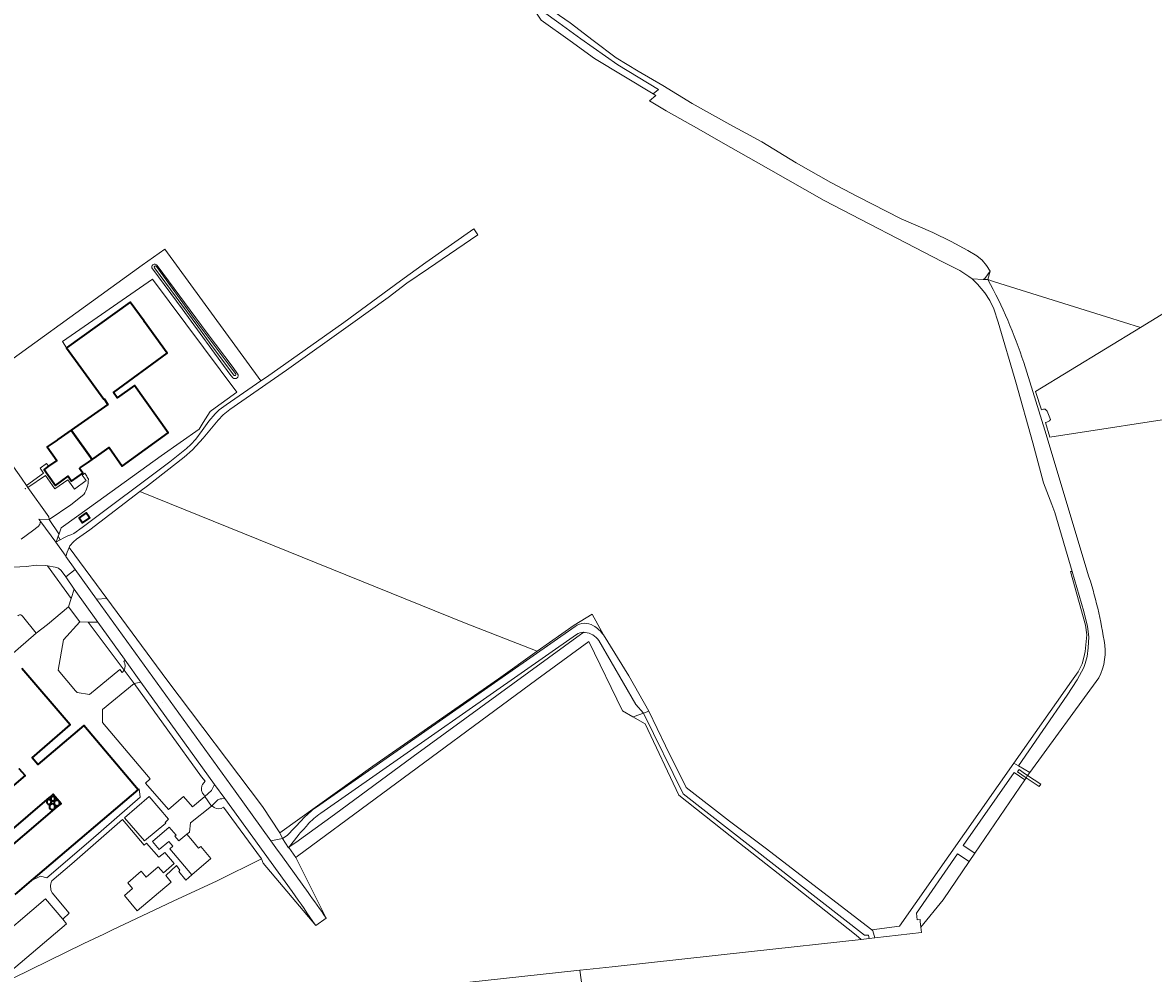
# Model space of a CAD drawing. Header units: metres. Extents: x 200176 to 205485, y 394066 to 399855.
# Tile 45 of 230: x 202520 to 202984, y 395248 to 395638. Entities that reach past the tile are written whole.
import ezdxf
from ezdxf.enums import TextEntityAlignment as Align

# ---------------------------------------------------------------- set-up
doc = ezdxf.new("R2010")
doc.units = ezdxf.units.M
doc.layers.get('0').update_dxf_attribs({"lineweight": 25})
for name, color, linetype, lineweight in [('B-WE-GR-BOUWLAND-GV', 80, 'Continuous', 13), ('B-WE-GR-GRAS-GV', 60, 'Continuous', 13), ('B-WE-GR-HAAG-G', 90, 'GR-HAAG1', 13), ('B-WE-GW-TALUD_KRUIN-G', 90, 'Continuous', 18), ('B-WE-IE-TERREINAFSCHEIDING_KUNSTMATIG_HEKWERK-G', 20, 'IE-TERREINAFSCHEIDING-KUNSTMATIG', 18), ('B-WE-IE-TERREINAFSCHEIDING_KUNSTMATIG_MUUR-G', 90, 'IE-TERREINAFSCHEIDING-KUNSTMATIG-DICHT', 18), ('B-WE-KW-KUNSTWERK_STEIGER-GV', 170, 'Continuous', 18), ('B-WE-OG-BEBOUWING-GV', 7, 'Continuous', 35), ('B-WE-OG-BEBOUWING-T18', 10, 'Continuous', 18), ('B-WE-OG-BEBOUWING_SILO-GV', 7, 'Continuous', 35), ('B-WE-OG-TERREIN_CULTUURSCHEIDING-GV', 7, 'Continuous', 18), ('B-WE-OG-TERREIN_ERF-GV', 7, 'Continuous', 18), ('B-WE-OG-TERREIN_ONBEGROEID-GV', 7, 'Continuous', 18), ('B-WE-OG-TOPOGRAFIE-T18', 10, 'Continuous', 18), ('B-WE-OG-WATER-GV', 130, 'Continuous', 18), ('B-WE-OG-WATER_SLOOT-GV', 120, 'Continuous', 18), ('B-WE-OG-WEG-GV', 7, 'Continuous', 18), ('B-WE-RI-GWA_RIOOLPUT-S', 30, 'Continuous', 25), ('B-WE-VH-ONVERHARD-GV', 252, 'Continuous', 18), ('B-WE-VH-VERHARDING_ASFALT-GV', 252, 'Continuous', 18), ('B-WE-VH-VERHARDING_OPEN-GV', 252, 'Continuous', 18)]:
    doc.layers.add(name, color=color, linetype=linetype, lineweight=lineweight)
doc.styles.add('NLCS-ISO', font='NLCS-ISO.ttf')
doc.styles.add('NLCS-ISO-M20-T18', font='NLCS-ISO.ttf', dxfattribs={"height": 0.036})
doc.linetypes.add('GR-HAAG1', pattern='A,6,[176,NLCS.shx,S=0.125,R=0,X=0,Y=0],-2', length=8)
doc.linetypes.add('IE-TERREINAFSCHEIDING-KUNSTMATIG', pattern='A,4,[82,NLCS.shx,S=0.75,R=90,X=0,Y=0],4,-2', length=10)
doc.linetypes.add('IE-TERREINAFSCHEIDING-KUNSTMATIG-DICHT', pattern='A,8,-1,[82,NLCS.shx,S=0.75,R=90,X=0,Y=0],-1', length=10)

# ---------------------------------------------------------------- blocks, each defined once
blk = doc.blocks.new('SRI-PUT_INSPECTIEPUT_RIOOLPUT-SO')
at = {"color": 0, "linetype": 'ByBlock', "lineweight": 18}
blk.add_lwpolyline([(-1, -1), (1, -1), (1, 1), (-1, 1)], close=True, dxfattribs=at)
at = {"color": 0, "linetype": 'ByBlock', "lineweight": 18, "style": 'NLCS-ISO'}
blk.add_text('r', height=1.5, dxfattribs=at).set_placement((0, 0), align=Align.MIDDLE_CENTER)

msp = doc.modelspace()

# ---------------------------------------------------------------- linework, layer by layer
at = {"layer": 'B-WE-GR-BOUWLAND-GV', "flags": 128}
msp.add_lwpolyline([(202495.094, 395485.156), (202568.842, 395538.493), (202578.202, 395545.076), (202617.582, 395491.031), (202619.828, 395492.57), (202651.599, 395514.982), (202674.762, 395532.094), (202685.25, 395539.569), (202704.952, 395553.314), (202706.589, 395550.931), (202686.318, 395537.167), (202677.421, 395531.164), (202669.752, 395525.285), (202654.312, 395514.17), (202628.001, 395495.508), (202604.81, 395479.352), (202602.043, 395477.098), (202600.056, 395474.995), (202593.86, 395467.525), (202589.473, 395462.787), (202586.092, 395459.79), (202571.048, 395448.044), (202567.953, 395445.691), (202701.081, 395391.822), (202730.922, 395380.184), (202746.049, 395390.939), (202753.418, 395395.47), (202758.026, 395387.006), (202768.519, 395370.19), (202776.733, 395355.6), (202783.569, 395341.49), (202791.988, 395324.299), (202809.728, 395310.565), (202824.383, 395299.641), (202868.079, 395265.982), (202879.452, 395267.476), (202926.425, 395334.359), (202950.016, 395367.949), (202952.735, 395371.779), (202954.44, 395375.094), (202955.084, 395377.69), (202955.677, 395380.134), (202956.344, 395386.949), (202955.811, 395390.911), (202949.653, 395412.855), (202950.322, 395412.846), (202943.156, 395437.138), (202941.998, 395440.403), (202938.557, 395449.309), (202934.14, 395465.698), (202927.204, 395490.469), (202919.943, 395515.066), (202918.179, 395520.558), (202916.482, 395523.979), (202914.542, 395527.195), (202911.466, 395530.68), (202909.353, 395532.858), (202907.861, 395533.784), (202907.079, 395534.452), (202904.265, 395536.234), (202900.69, 395538.103), (202897.338, 395539.722), (202897.158, 395539.82), (202848.526, 395564.962), (202825.712, 395577.973), (202806.264, 395589.101), (202797.213, 395594.218), (202783.731, 395601.693), (202776.962, 395605.845), (202779.538, 395608.015), (202778.452, 395608.67), (202754.337, 395623.215), (202744.376, 395630.406), (202732.536, 395638.954)], dxfattribs=at)
at = {"layer": 'B-WE-GR-GRAS-GV', "flags": 128}
msp.add_lwpolyline([(202778.452, 395608.67), (202780.6, 395610.555), (202763.979, 395620.654), (202748.786, 395631.26), (202739.715, 395637.853), (202727.146, 395646.886), (202729.132, 395643.963), (202732.536, 395638.954), (202744.376, 395630.406), (202754.337, 395623.215)], close=True, dxfattribs=at)
at = {"layer": 'B-WE-GR-HAAG-G', "flags": 128}
msp.add_lwpolyline([(202594.246, 395321.169), (202593.646, 395322), (202593.261, 395323.124), (202593.187, 395323.959), (202593.358, 395325.033), (202593.677, 395325.616), (202594.736, 395326.961), (202593.235, 395328.71)], dxfattribs=at)
at = {"layer": 'B-WE-GW-TALUD_KRUIN-G', "flags": 128}
for points in [[(202732.536, 395638.954), (202744.376, 395630.406), (202754.337, 395623.215), (202778.452, 395608.67)], [(202778.452, 395608.67), (202779.538, 395608.015), (202776.962, 395605.845), (202783.731, 395601.693), (202797.213, 395594.218), (202806.264, 395589.101), (202825.712, 395577.973), (202848.526, 395564.962), (202897.158, 395539.82), (202897.338, 395539.722), (202900.69, 395538.103), (202904.265, 395536.234), (202907.079, 395534.452), (202907.861, 395533.784), (202909.353, 395532.858)]]:
    msp.add_lwpolyline(points, dxfattribs=at)
at = {"layer": 'B-WE-IE-TERREINAFSCHEIDING_KUNSTMATIG_HEKWERK-G', "flags": 128}
for points in [[(202495.094, 395485.156), (202568.842, 395538.493)], [(202573.104, 395532.774), (202607.676, 395486.382), (202597.304, 395478.97)], [(202909.353, 395532.858), (202911.466, 395530.68), (202914.542, 395527.195), (202916.482, 395523.979), (202918.179, 395520.558), (202919.943, 395515.066), (202927.204, 395490.469), (202934.14, 395465.698), (202938.557, 395449.309), (202941.998, 395440.403), (202943.156, 395437.138), (202950.322, 395412.846)], [(202592.21, 395471.288), (202593.885, 395474.007), (202596.711, 395478.546)], [(202597.304, 395478.97), (202596.711, 395478.546)], [(202516.081, 395455.822), (202519.321, 395451.104), (202521.401, 395448.199)], [(202521.401, 395448.199), (202522.043, 395447.301)], [(202522.043, 395447.301), (202530.592, 395435.358)], [(202950.322, 395412.846), (202955.151, 395396.479), (202956.632, 395390.33), (202957.102, 395386.109)], [(202752.058, 395384.233), (202730.799, 395368.618), (202664.5, 395319.712), (202632.611, 395296.259)], [(202752.058, 395384.233), (202765.882, 395355.789), (202770.136, 395353.341)], [(202957.102, 395386.109), (202956.9, 395381.599), (202956.433, 395378.094), (202955.648, 395375.167), (202955.048, 395373.59), (202952.353, 395368.496), (202948.191, 395362.164), (202928.341, 395333.245)], [(202774.529, 395354.845), (202776.733, 395355.6)], [(202776.733, 395355.6), (202783.569, 395341.49), (202791.988, 395324.299), (202809.728, 395310.565), (202824.383, 395299.641), (202868.079, 395265.982)], [(202770.136, 395353.341), (202775.192, 395350.431), (202788.987, 395321.247), (202810.081, 395304.498), (202833.505, 395286.051), (202861.669, 395263.767), (202863.776, 395262.1)], [(202770.636, 395353.512), (202774.529, 395354.845)], [(202926.472, 395330.53), (202905.607, 395300.599)]]:
    msp.add_lwpolyline(points, dxfattribs=at)
at = {"layer": 'B-WE-IE-TERREINAFSCHEIDING_KUNSTMATIG_MUUR-G', "flags": 128}
for points in [[(202565.635, 395367.045), (202552.571, 395356.364), (202552.623, 395350.995), (202572.216, 395327.94)], [(202593.235, 395328.71), (202565.635, 395367.045)]]:
    msp.add_lwpolyline(points, dxfattribs=at)
at = {"layer": 'B-WE-KW-KUNSTWERK_STEIGER-GV', "flags": 128}
msp.add_lwpolyline([(202930.183, 395330.552), (202928.503, 395331.684), (202927.885, 395330.765), (202929.643, 395329.581), (202931.418, 395328.386), (202936.778, 395324.775), (202937.396, 395325.693), (202932.04, 395329.301)], close=True, dxfattribs=at)
at = {"layer": 'B-WE-OG-BEBOUWING-GV', "flags": 128}
for points in [[(202549.211, 395459.423), (202555.293, 395463.711), (202560.699, 395456.053), (202579.49, 395469.818), (202565.788, 395489.108), (202558.642, 395484.092), (202557.044, 395486.348), (202579.185, 395502.395), (202569.888, 395515.223), (202569.707, 395515.472), (202563.946, 395523.375), (202537.898, 395504.652), (202543.667, 395496.6), (202553.145, 395483.523), (202553.282, 395483.621), (202554.836, 395481.421), (202539.802, 395470.867), (202548.316, 395458.792)], [(202539.802, 395470.867), (202534.343, 395467.035), (202533.951, 395466.76), (202529.942, 395463.945), (202533.905, 395458.377), (202530.51, 395456.039), (202528.651, 395454.759), (202533.367, 395448.174), (202538.561, 395451.956), (202539.936, 395449.968), (202544.525, 395453.271), (202543.172, 395455.165), (202543.613, 395455.476), (202546.812, 395457.732), (202548.316, 395458.792)], [(202547.151, 395435.215), (202545.877, 395436.984), (202542.98, 395434.898), (202544.46, 395432.843), (202547.357, 395434.929)], [(202506.319, 395292.883), (202496.071, 395284.222), (202495.209, 395285.277), (202505.789, 395294.275), (202503.496, 395296.957), (202530.819, 395320.236), (202532.386, 395321.623), (202535.649, 395317.805), (202533.936, 395316.367)]]:
    msp.add_lwpolyline(points, close=True, dxfattribs=at)
for points in [[(202516.83, 395280.56), (202523.518, 395286.249), (202526.109, 395288.453), (202567.24, 395323.442), (202544.889, 395349.822), (202526.051, 395333.766), (202523.721, 395336.534), (202539.325, 395350.096), (202519.539, 395373.107)], [(202518.319, 395332.116), (202520.827, 395329.314), (202481.722, 395295.984)]]:
    msp.add_lwpolyline(points, dxfattribs=at)
at = {"layer": 'B-WE-OG-BEBOUWING_SILO-GV'}
for points in [[(202530.686, 395319.402, 1), (202530.686, 395317.452)], [(202530.686, 395317.452, 1), (202530.686, 395319.402)], [(202532.234, 395320.621, 1), (202532.234, 395318.863)], [(202532.234, 395318.863, 1), (202532.234, 395320.621)], [(202533.926, 395319.137, 1.0004389), (202533.926, 395316.858)], [(202533.926, 395316.858, 1.0004389), (202533.926, 395319.137)], [(202531.995, 395317.597, 0.9995685), (202531.994, 395315.279)], [(202531.994, 395315.279, 0.9995685), (202531.995, 395317.597)]]:
    msp.add_lwpolyline(points, format="xyb", dxfattribs=at)
at = {"layer": 'B-WE-OG-TERREIN_CULTUURSCHEIDING-GV', "flags": 128}
for points in [[(202928.341, 395333.245), (202948.191, 395362.164), (202952.353, 395368.496), (202955.048, 395373.59), (202955.648, 395375.167), (202956.433, 395378.094), (202956.9, 395381.599), (202957.102, 395386.109), (202956.632, 395390.33), (202955.151, 395396.479), (202950.322, 395412.846), (202949.653, 395412.855), (202955.811, 395390.911), (202956.344, 395386.949), (202955.677, 395380.134), (202955.084, 395377.69), (202954.44, 395375.094), (202952.735, 395371.779), (202950.016, 395367.949), (202926.425, 395334.359)], [(202774.529, 395354.845), (202790.723, 395321.797), (202865.193, 395263.84), (202866.797, 395263.806), (202866.986, 395262.454), (202869.43, 395262.727), (202868.576, 395265.599), (202868.079, 395265.982), (202824.383, 395299.641), (202809.728, 395310.565), (202791.988, 395324.299), (202783.569, 395341.49), (202776.733, 395355.6)], [(202774.529, 395354.845), (202770.636, 395353.512), (202770.136, 395353.341), (202775.192, 395350.431), (202788.987, 395321.247), (202810.081, 395304.498), (202833.505, 395286.051), (202861.669, 395263.767), (202863.776, 395262.1), (202866.986, 395262.454), (202866.797, 395263.806), (202865.193, 395263.84), (202790.723, 395321.797)]]:
    msp.add_lwpolyline(points, close=True, dxfattribs=at)
for points in [[(202601.58, 395319.757), (202600.812, 395319.668), (202599.863, 395319.242), (202597.292, 395316.774), (202597.742, 395316.748), (202598.398, 395316.204), (202598.706, 395315.976), (202599.405, 395315.704), (202600.157, 395315.608), (202601.204, 395315.726), (202602.288, 395316.248), (202617.851, 395295.073), (202618.486, 395293.347), (202640.037, 395267.73)], [(202630.402, 395281.666), (202602.722, 395319.89), (202601.58, 395319.757)]]:
    msp.add_lwpolyline(points, dxfattribs=at)
at = {"layer": 'B-WE-OG-TERREIN_CULTUURSCHEIDING-GV'}
msp.add_lwpolyline([(202640.037, 395267.73, 0.0072532), (202630.402, 395281.666)], format="xyb", dxfattribs=at)
at = {"layer": 'B-WE-OG-TERREIN_ERF-GV', "flags": 128}
for points in [[(202519.321, 395451.104), (202521.401, 395448.199), (202528.447, 395453.243), (202526.983, 395455.289), (202529.648, 395457.197), (202530.51, 395456.039), (202533.905, 395458.377), (202529.942, 395463.945), (202533.951, 395466.76), (202534.343, 395467.035), (202539.802, 395470.867), (202554.836, 395481.421), (202553.282, 395483.621), (202553.145, 395483.523), (202543.667, 395496.6), (202537.898, 395504.652), (202536.193, 395507.133), (202573.104, 395532.774), (202607.676, 395486.382), (202597.304, 395478.97), (202596.711, 395478.546), (202593.885, 395474.007), (202592.21, 395471.288), (202576.64, 395460.298), (202547.214, 395439.198), (202535.602, 395430.756), (202535.054, 395429.125), (202534.774, 395428.294), (202534.481, 395427.421), (202535.288, 395425.932), (202536.766, 395426.733), (202538.35, 395427.592), (202539.581, 395427.885), (202540.829, 395428.522), (202544.218, 395430.903), (202580.158, 395457.901), (202586.995, 395463.354), (202588.78, 395464.994), (202590.872, 395467.194), (202593.484, 395470.641), (202596.27, 395474.572), (202598.863, 395477.5), (202600.501, 395479.144), (202603.376, 395481.294), (202617.582, 395491.031), (202578.202, 395545.076), (202568.842, 395538.493), (202495.094, 395485.156)], [(202606.102, 395492.299), (202604.881, 395493.77), (202585.313, 395520.558), (202573.265, 395536.782)], [(202575.042, 395538.413), (202595.553, 395510.628), (202606.235, 395496.489), (202608.028, 395493.933)], [(202539.561, 395440.211), (202530.726, 395434.263), (202534.685, 395428.335), (202534.774, 395428.294), (202535.054, 395429.125), (202535.602, 395430.756), (202547.214, 395439.198), (202576.64, 395460.298), (202592.21, 395471.288), (202593.885, 395474.007), (202596.711, 395478.546), (202597.304, 395478.97), (202607.676, 395486.382), (202573.104, 395532.774), (202536.193, 395507.133), (202537.898, 395504.652), (202563.946, 395523.375), (202569.707, 395515.472), (202569.888, 395515.223), (202579.185, 395502.395), (202557.044, 395486.348), (202558.642, 395484.092), (202565.788, 395489.108), (202579.49, 395469.818), (202560.699, 395456.053), (202555.293, 395463.711), (202549.211, 395459.423), (202548.316, 395458.792), (202546.812, 395457.732), (202543.613, 395455.476), (202543.172, 395455.165), (202544.525, 395453.271), (202539.936, 395449.968), (202538.561, 395451.956), (202533.367, 395448.174), (202528.651, 395454.759), (202530.51, 395456.039), (202529.648, 395457.197), (202526.983, 395455.289), (202528.447, 395453.243), (202521.401, 395448.199), (202522.043, 395447.301), (202529.189, 395452.31), (202533.073, 395446.767), (202538.316, 395450.441), (202541.156, 395446.669), (202545.924, 395450.26), (202544.315, 395452.396), (202545.33, 395453.16), (202545.854, 395452.453)], [(202545.854, 395452.453), (202545.33, 395453.16), (202544.315, 395452.396), (202545.924, 395450.26), (202541.156, 395446.669), (202538.316, 395450.441), (202533.073, 395446.767), (202529.189, 395452.31), (202522.043, 395447.301), (202530.592, 395435.358), (202530.726, 395434.263)], [(202530.726, 395434.263), (202539.561, 395440.211), (202544.942, 395444.456)], [(202544.942, 395444.456), (202539.561, 395440.211)], [(202538.667, 395398.361), (202530.09, 395391.172), (202525.444, 395387.569), (202514.912, 395378.488)], [(202541.556, 395363.949), (202534.428, 395372.508), (202536.584, 395384.879), (202543.332, 395392.223), (202538.667, 395398.361)], [(202514.912, 395378.488), (202525.444, 395387.569), (202519.835, 395394.57)], [(202546.658, 395392.197), (202543.332, 395392.223), (202536.584, 395384.879), (202534.428, 395372.508), (202541.556, 395363.949)], [(202561.419, 395372.45), (202546.658, 395392.197)], [(202749.997, 395387.97), (202748.697, 395387.025), (202680.042, 395337.13), (202647.754, 395313.256), (202631.853, 395301.858), (202629.53, 395300.292), (202629.011, 395299.739), (202631.85, 395295.699)], [(202631.85, 395295.699), (202632.611, 395296.259), (202664.5, 395319.712), (202730.799, 395368.618), (202752.058, 395384.233), (202765.882, 395355.789), (202770.136, 395353.341), (202770.636, 395353.512), (202774.529, 395354.845), (202771.279, 395358.415), (202756.16, 395384.609)], [(202519.539, 395373.107), (202539.325, 395350.096), (202523.721, 395336.534), (202526.051, 395333.766), (202544.889, 395349.822), (202567.24, 395323.442), (202567.683, 395323.842), (202568.016, 395320.445), (202547.844, 395302.816), (202529.784, 395287.323), (202527.213, 395287.996), (202523.518, 395286.249), (202516.83, 395280.56)], [(202531.823, 395286.059), (202539.958, 395293.132), (202560.837, 395311.231), (202569.682, 395300.652), (202570.701, 395301.491), (202575.677, 395295.736), (202578.135, 395297.714), (202581.972, 395293.218), (202577.596, 395289.321), (202575.377, 395291.839), (202570.521, 395287.582), (202568.483, 395290.1), (202562.967, 395285.244), (202564.946, 395282.966), (202561.648, 395280.088), (202566.864, 395273.853), (202580.713, 395285.604), (202578.555, 395288.242), (202582.931, 395292.318), (202584.37, 395290.46), (202583.891, 395289.92), (202586.828, 395286.323), (202589.204, 395288.536), (202580.149, 395299.227), (202581.458, 395300.341), (202579.835, 395302.253), (202575.897, 395298.893), (202573.094, 395302.179), (202579.979, 395308.053), (202582.767, 395304.763), (202582.309, 395304.375), (202583.932, 395302.458), (202587.154, 395305.188), (202588.244, 395306.101), (202588.688, 395309.888), (202597.292, 395316.774), (202594.538, 395320.71), (202589.522, 395316.483), (202585.87, 395320.738), (202579.62, 395315.318), (202570.217, 395326.134), (202572.216, 395327.94), (202552.623, 395350.995), (202552.571, 395356.364), (202565.635, 395367.045), (202561.419, 395372.45)], [(202542.261, 395363.315), (202547.301, 395362.536), (202559.68, 395372.754), (202560.705, 395371.512)], [(202560.705, 395371.512), (202559.68, 395372.754), (202547.301, 395362.536), (202542.261, 395363.315)], [(202481.722, 395295.984), (202520.827, 395329.314), (202518.319, 395332.116)], [(202515.662, 395246.047), (202544.888, 395260.353), (202553.191, 395264.272), (202556.471, 395265.82), (202581.65, 395277.705), (202599.657, 395286.084), (202617.851, 395295.073), (202602.288, 395316.248), (202601.204, 395315.726), (202600.157, 395315.608), (202599.405, 395315.704), (202598.706, 395315.976), (202598.398, 395316.204), (202597.742, 395316.748), (202597.292, 395316.774), (202588.688, 395309.888), (202588.244, 395306.101), (202587.154, 395305.188), (202589.485, 395302.443), (202592.004, 395299.475), (202592.889, 395300.216), (202597.084, 395295.264), (202589.204, 395288.536), (202586.828, 395286.323), (202583.891, 395289.92), (202584.37, 395290.46), (202582.931, 395292.318), (202578.555, 395288.242), (202580.713, 395285.604), (202566.864, 395273.853), (202561.648, 395280.088), (202564.946, 395282.966), (202562.967, 395285.244), (202568.483, 395290.1), (202570.521, 395287.582), (202575.377, 395291.839), (202577.596, 395289.321), (202581.972, 395293.218), (202578.135, 395297.714), (202575.677, 395295.736), (202570.701, 395301.491), (202569.682, 395300.652), (202560.837, 395311.231), (202539.958, 395293.132), (202531.823, 395286.059)], [(202505.655, 395258.759), (202529.211, 395278.751), (202536.304, 395270.394), (202538.952, 395272.893), (202531.92, 395281.168)], [(202531.92, 395281.168), (202538.952, 395272.893), (202536.304, 395270.394)], [(202536.304, 395270.394), (202537.899, 395268.515), (202514.343, 395248.522)]]:
    msp.add_lwpolyline(points, dxfattribs=at)
at = {"layer": 'B-WE-OG-TERREIN_ERF-GV'}
for points in [[(202573.265, 395536.782, -1.1191902), (202575.042, 395538.413)], [(202608.028, 395493.933, -0.8770105), (202606.102, 395492.299)], [(202546.797, 395450.753, -0.1558751), (202544.942, 395444.456)], [(202544.942, 395444.456, 0.1558751), (202546.797, 395450.753)], [(202545.854, 395452.453, -0.0548088), (202546.797, 395450.753)], [(202546.797, 395450.753, 0.0548088), (202545.854, 395452.453)], [(202519.835, 395394.57, 0.500389), (202517.814, 395394.737)], [(202750.595, 395387.944, 0.0233672), (202749.997, 395387.97)], [(202756.16, 395384.609, 0.2215702), (202750.595, 395387.944)], [(202560.705, 395371.512, 0.0925913), (202561.419, 395372.45)], [(202561.419, 395372.45, -0.0925913), (202560.705, 395371.512)], [(202541.556, 395363.949, 0.032063), (202542.261, 395363.315)], [(202542.261, 395363.315, -0.032063), (202541.556, 395363.949)], [(202531.92, 395281.168, -0.2328948), (202531.823, 395286.059)], [(202531.823, 395286.059, 0.2328948), (202531.92, 395281.168)]]:
    msp.add_lwpolyline(points, format="xyb", dxfattribs=at)
at = {"layer": 'B-WE-OG-TERREIN_ERF-GV', "flags": 128}
for points in [[(202544.46, 395432.843), (202542.98, 395434.898), (202545.877, 395436.984), (202547.151, 395435.215), (202547.357, 395434.929)], [(202594.538, 395320.71), (202594.246, 395321.169), (202593.646, 395322), (202593.261, 395323.124), (202593.187, 395323.959), (202593.358, 395325.033), (202593.677, 395325.616), (202594.736, 395326.961), (202593.235, 395328.71), (202565.635, 395367.045), (202552.571, 395356.364), (202552.623, 395350.995), (202572.216, 395327.94), (202570.217, 395326.134), (202579.62, 395315.318), (202585.87, 395320.738), (202589.522, 395316.483)], [(202523.518, 395286.249), (202527.213, 395287.996), (202529.784, 395287.323), (202547.844, 395302.816), (202568.016, 395320.445), (202567.683, 395323.842), (202567.24, 395323.442), (202526.109, 395288.453)], [(202533.936, 395316.367), (202535.649, 395317.805), (202532.386, 395321.623), (202530.819, 395320.236), (202503.496, 395296.957), (202505.789, 395294.275), (202495.209, 395285.277), (202496.071, 395284.222), (202506.319, 395292.883)], [(202561.643, 395311.93), (202569.862, 395302.45), (202578.548, 395309.718), (202578.256, 395310.057), (202579.704, 395311.377), (202571.752, 395320.693)], [(202561.643, 395311.93), (202571.752, 395320.693), (202579.704, 395311.377), (202578.256, 395310.057), (202578.548, 395309.718), (202569.862, 395302.45)]]:
    msp.add_lwpolyline(points, close=True, dxfattribs=at)
at = {"layer": 'B-WE-OG-TERREIN_ONBEGROEID-GV', "flags": 128}
msp.add_lwpolyline([(202618.18, 395316.597), (202625.306, 395305.824), (202663.414, 395333.068), (202715.04, 395368.891), (202730.922, 395380.184), (202701.081, 395391.822), (202567.953, 395445.691), (202547.375, 395430.046), (202541.971, 395426.173), (202540.761, 395425.073), (202539.269, 395423.485), (202538.934, 395422.75), (202554.387, 395401.844), (202579.031, 395368.503)], close=True, dxfattribs=at)
at = {"layer": 'B-WE-OG-WATER-GV', "flags": 128}
for points in [[(202733.879, 395645.072), (202744.395, 395637.857), (202753.821, 395630.558), (202763.225, 395623.453), (202772.358, 395618.046), (202782.453, 395612.118), (202794.396, 395604.79), (202809.832, 395596.089), (202823.084, 395588.987), (202837.045, 395580.473), (202851.278, 395572.343), (202862.295, 395566.598), (202880.217, 395557.454), (202893.14, 395551.891), (202900.723, 395548.206), (202907.465, 395544.554), (202911.254, 395542.358), (202913.362, 395540.58), (202915.169, 395538.37), (202916.73, 395535.997), (202915.765, 395532.555), (202918.496, 395531.702), (202964.401, 395517.355), (202978.36, 395512.992), (203169.1, 395629.719)], [(203169.1, 395629.719), (202978.36, 395512.992), (202935.317, 395486.651), (202937.768, 395479.169), (202938.531, 395479.437), (202939.284, 395479.409), (202940.008, 395478.627), (202941.397, 395475.241), (202940.956, 395474.636), (202939.909, 395474.156), (202939.313, 395473.997), (202941.093, 395468.036), (203001.409, 395477.241)], [(202573.864, 395537.435), (202591.692, 395513.286)], [(202607.192, 395494.02), (202602.969, 395499.654), (202590.248, 395516.638), (202574.702, 395537.985)], [(202935.317, 395486.651), (202978.36, 395512.992), (202964.401, 395517.355), (202918.496, 395531.702), (202915.765, 395532.555)], [(202591.692, 395513.286), (202598.102, 395504.515), (202606.452, 395493.415)], [(202930.458, 395498.518), (202939.111, 395470.822), (202955.979, 395414.342)], [(203001.409, 395477.241), (202941.093, 395468.036), (202939.313, 395473.997), (202939.909, 395474.156), (202940.956, 395474.636), (202941.397, 395475.241), (202940.008, 395478.627), (202939.284, 395479.409), (202938.531, 395479.437), (202937.768, 395479.169), (202935.317, 395486.651)], [(202961.204, 395369.269), (202932.959, 395330.56), (202932.04, 395329.301), (202931.418, 395328.386), (202930.852, 395327.553), (202910.345, 395297.379), (202909.512, 395296.153), (202908.917, 395295.277), (202908.02, 395293.958), (202897.424, 395278.366), (202888.255, 395267.137), (202888.481, 395264.86), (202869.43, 395262.727), (202866.986, 395262.454), (202863.776, 395262.1), (202818.775, 395257.131), (202761.625, 395250.876), (202751.204, 395249.747), (202748.369, 395249.425), (202752.091, 395222.632)]]:
    msp.add_lwpolyline(points, dxfattribs=at)
at = {"layer": 'B-WE-OG-WATER-GV'}
for points in [[(202574.702, 395537.985, 0.9186314), (202573.864, 395537.435)], [(202915.765, 395532.555, -0.0462918), (202930.458, 395498.518)], [(202606.452, 395493.415, 1.1076361), (202607.192, 395494.02)], [(202955.979, 395414.342, -0.0436548), (202963.39, 395384.669)], [(202963.39, 395384.669, -0.1688035), (202961.204, 395369.269)]]:
    msp.add_lwpolyline(points, format="xyb", dxfattribs=at)
at = {"layer": 'B-WE-OG-WATER_SLOOT-GV'}
for points in [[(202575.042, 395538.413, 1.1191902), (202573.265, 395536.782)], [(202573.864, 395537.435, -0.9186314), (202574.702, 395537.985)], [(202930.458, 395498.518, 0.0462918), (202915.765, 395532.555)], [(202606.102, 395492.299, 0.8770105), (202608.028, 395493.933)], [(202607.192, 395494.02, -1.1076361), (202606.452, 395493.415)], [(202963.39, 395384.669, 0.0436548), (202955.979, 395414.342)], [(202961.204, 395369.269, 0.1688035), (202963.39, 395384.669)]]:
    msp.add_lwpolyline(points, format="xyb", dxfattribs=at)
at = {"layer": 'B-WE-OG-WATER_SLOOT-GV', "flags": 128}
for points in [[(202573.265, 395536.782), (202585.313, 395520.558), (202604.881, 395493.77), (202606.102, 395492.299)], [(202598.102, 395504.515), (202591.692, 395513.286), (202573.864, 395537.435)], [(202574.702, 395537.985), (202590.248, 395516.638), (202602.969, 395499.654), (202607.192, 395494.02)], [(202608.028, 395493.933), (202606.235, 395496.489), (202595.553, 395510.628), (202575.042, 395538.413)], [(202909.353, 395532.858), (202911.466, 395530.68), (202914.542, 395527.195), (202916.482, 395523.979), (202918.179, 395520.558), (202919.943, 395515.066), (202927.204, 395490.469), (202934.14, 395465.698), (202938.557, 395449.309), (202941.998, 395440.403), (202943.156, 395437.138), (202950.322, 395412.846), (202955.151, 395396.479), (202956.632, 395390.33), (202957.102, 395386.109), (202956.9, 395381.599), (202956.433, 395378.094), (202955.648, 395375.167), (202955.048, 395373.59), (202952.353, 395368.496), (202948.191, 395362.164), (202928.341, 395333.245), (202932.959, 395330.56), (202961.204, 395369.269)], [(202915.765, 395532.555), (202913.813, 395532.647), (202909.353, 395532.858)], [(202606.452, 395493.415), (202598.102, 395504.515)], [(202955.979, 395414.342), (202939.111, 395470.822), (202930.458, 395498.518)]]:
    msp.add_lwpolyline(points, dxfattribs=at)
for points in [[(202915.765, 395532.555), (202916.73, 395535.997), (202914.479, 395533.08), (202913.813, 395532.647)], [(202905.607, 395300.599), (202926.472, 395330.53), (202930.852, 395327.553), (202931.418, 395328.386), (202932.04, 395329.301), (202932.959, 395330.56), (202928.341, 395333.245), (202926.425, 395334.359), (202879.452, 395267.476), (202868.079, 395265.982), (202868.576, 395265.599), (202869.43, 395262.727), (202888.481, 395264.86), (202888.255, 395267.137), (202888.029, 395269.414), (202887.945, 395270.261), (202886.711, 395270.1), (202886.435, 395272.779), (202903.244, 395297.194), (202908.02, 395293.958), (202908.917, 395295.277), (202909.512, 395296.153), (202910.345, 395297.379)], [(202926.472, 395330.53), (202905.607, 395300.599), (202910.345, 395297.379), (202930.852, 395327.553)]]:
    msp.add_lwpolyline(points, close=True, dxfattribs=at)
at = {"layer": 'B-WE-OG-WEG-GV', "flags": 128}
for points in [[(202519.19, 395426.207), (202523.911, 395429.539), (202526.245, 395431.385), (202526.904, 395432.209), (202527.03, 395433.009), (202527.366, 395433.32), (202526.519, 395434.415), (202530.726, 395434.263), (202530.592, 395435.358), (202522.043, 395447.301), (202521.401, 395448.199), (202519.321, 395451.104)], [(202753.418, 395395.47), (202746.049, 395390.939), (202730.922, 395380.184), (202715.04, 395368.891), (202663.414, 395333.068), (202625.306, 395305.824), (202626.391, 395303.464), (202628.326, 395304.623), (202634.402, 395310.985)], [(202758.026, 395387.006), (202753.418, 395395.47)], [(202550.683, 395392.166), (202546.658, 395392.197), (202561.419, 395372.45)], [(202561.413, 395376.063), (202561.928, 395376.548), (202561.666, 395376.912), (202550.683, 395392.166)], [(202628.953, 395299.677), (202629.011, 395299.739), (202629.53, 395300.292), (202631.853, 395301.858), (202647.754, 395313.256), (202680.042, 395337.13), (202748.697, 395387.025), (202749.997, 395387.97)], [(202640.419, 395316.315), (202746.395, 395390.418)], [(202746.945, 395387.142), (202642.112, 395313.839)], [(202633.221, 395305.292), (202628.953, 395299.677)]]:
    msp.add_lwpolyline(points, dxfattribs=at)
for points in [[(202538.934, 395422.75), (202538.066, 395420.846), (202537.576, 395419.116), (202541.379, 395413.737), (202550.121, 395401.632), (202554.387, 395401.844)], [(202539.724, 395401.806), (202540.924, 395405.719), (202537.519, 395410.747), (202535.637, 395413.358), (202534.587, 395414.264), (202533.159, 395414.646), (202530.07, 395415.181)], [(202625.306, 395305.824), (202618.18, 395316.597), (202579.031, 395368.503), (202554.387, 395401.844), (202550.121, 395401.632), (202607.041, 395322.818), (202621.668, 395302.514), (202626.391, 395303.464)], [(202594.246, 395321.169), (202594.538, 395320.71), (202597.292, 395323.111), (202598.594, 395325.623), (202568.366, 395367.606), (202565.635, 395367.045), (202593.235, 395328.71), (202594.736, 395326.961), (202593.677, 395325.616), (202593.358, 395325.033), (202593.187, 395323.959), (202593.261, 395323.124), (202593.646, 395322)]]:
    msp.add_lwpolyline(points, close=True, dxfattribs=at)
at = {"layer": 'B-WE-OG-WEG-GV'}
for points in [[(202746.395, 395390.418, -0.2950771), (202753.915, 395390.691)], [(202749.997, 395387.97, 0.1304082), (202746.945, 395387.142)], [(202753.915, 395390.691, -0.0967079), (202758.026, 395387.006)], [(202561.419, 395372.45, 0.246887), (202561.413, 395376.063)], [(202634.402, 395310.985, -0.0677736), (202640.419, 395316.315)], [(202642.112, 395313.839, 0.0678283), (202636.676, 395309.028)], [(202636.676, 395309.028, -0.0179389), (202633.221, 395305.292)]]:
    msp.add_lwpolyline(points, format="xyb", dxfattribs=at)
at = {"layer": 'B-WE-VH-ONVERHARD-GV', "flags": 128}
for points in [[(202617.582, 395491.031), (202603.376, 395481.294), (202600.501, 395479.144), (202598.863, 395477.5), (202596.27, 395474.572), (202593.484, 395470.641), (202590.872, 395467.194), (202588.78, 395464.994), (202586.995, 395463.354), (202580.158, 395457.901), (202544.218, 395430.903), (202540.829, 395428.522), (202539.581, 395427.885), (202538.35, 395427.592), (202536.766, 395426.733), (202535.288, 395425.932), (202533.451, 395424.936), (202533.477, 395424.901), (202537.266, 395419.555), (202537.576, 395419.116), (202538.066, 395420.846), (202538.934, 395422.75), (202539.269, 395423.485), (202540.761, 395425.073), (202541.971, 395426.173), (202547.375, 395430.046), (202567.953, 395445.691), (202571.048, 395448.044), (202586.092, 395459.79), (202589.473, 395462.787), (202593.86, 395467.525), (202600.056, 395474.995), (202602.043, 395477.098), (202604.81, 395479.352), (202628.001, 395495.508), (202654.312, 395514.17), (202669.752, 395525.285), (202677.421, 395531.164), (202686.318, 395537.167), (202706.589, 395550.931), (202704.952, 395553.314), (202685.25, 395539.569), (202674.762, 395532.094), (202651.599, 395514.982), (202619.828, 395492.57)], [(202535.288, 395425.932), (202534.481, 395427.421), (202533.797, 395425.389), (202533.451, 395424.936)]]:
    msp.add_lwpolyline(points, close=True, dxfattribs=at)
for points in [[(202530.09, 395391.172), (202538.667, 395398.361), (202539.724, 395401.806), (202530.07, 395415.181), (202529.191, 395415.333), (202525.335, 395415.477), (202521.477, 395414.954), (202515.928, 395414.686), (202511.466, 395415.214), (202507.23, 395416.723), (202503.829, 395418.694), (202500.861, 395420.987), (202498.59, 395422.576), (202496.834, 395423.564), (202494.575, 395424.358), (202482.908, 395414.005)], [(202519.835, 395394.57), (202525.444, 395387.569), (202530.09, 395391.172)], [(202746.395, 395390.418), (202640.419, 395316.315)], [(202664.476, 395240.336), (202748.369, 395249.425), (202751.204, 395249.747), (202761.625, 395250.876), (202818.775, 395257.131), (202863.776, 395262.1), (202861.669, 395263.767), (202833.505, 395286.051), (202810.081, 395304.498), (202788.987, 395321.247), (202775.192, 395350.431), (202770.136, 395353.341), (202765.882, 395355.789), (202752.058, 395384.233), (202730.799, 395368.618), (202664.5, 395319.712), (202632.611, 395296.259), (202631.85, 395295.699), (202644.354, 395270.86), (202640.037, 395267.73), (202618.486, 395293.347), (202617.851, 395295.073), (202599.657, 395286.084), (202581.65, 395277.705), (202556.471, 395265.82), (202553.191, 395264.272), (202544.888, 395260.353), (202515.662, 395246.047)], [(202642.112, 395313.839), (202746.945, 395387.142)], [(202756.16, 395384.609), (202771.279, 395358.415), (202774.529, 395354.845)], [(202774.529, 395354.845), (202776.733, 395355.6), (202768.519, 395370.19), (202758.026, 395387.006)], [(202634.402, 395310.985), (202628.326, 395304.623), (202626.391, 395303.464), (202628.953, 395299.677), (202633.221, 395305.292)]]:
    msp.add_lwpolyline(points, dxfattribs=at)
at = {"layer": 'B-WE-VH-ONVERHARD-GV'}
for points in [[(202517.814, 395394.737, -0.500389), (202519.835, 395394.57)], [(202753.915, 395390.691, 0.2950771), (202746.395, 395390.418)], [(202746.945, 395387.142, -0.1304082), (202749.997, 395387.97)], [(202749.997, 395387.97, -0.0233672), (202750.595, 395387.944)], [(202750.595, 395387.944, -0.2215702), (202756.16, 395384.609)], [(202758.026, 395387.006, 0.0967079), (202753.915, 395390.691)], [(202640.419, 395316.315, 0.0677736), (202634.402, 395310.985)], [(202636.676, 395309.028, -0.0678283), (202642.112, 395313.839)], [(202633.221, 395305.292, 0.0179389), (202636.676, 395309.028)]]:
    msp.add_lwpolyline(points, format="xyb", dxfattribs=at)
at = {"layer": 'B-WE-VH-VERHARDING_ASFALT-GV', "flags": 128}
for points in [[(202515.928, 395414.686), (202521.477, 395414.954), (202525.335, 395415.477), (202529.191, 395415.333), (202530.07, 395415.181), (202533.159, 395414.646), (202534.587, 395414.264), (202535.637, 395413.358), (202537.519, 395410.747), (202541.379, 395413.737), (202537.576, 395419.116), (202537.266, 395419.555), (202533.477, 395424.901), (202533.451, 395424.936), (202527.366, 395433.32), (202527.03, 395433.009), (202526.904, 395432.209), (202526.245, 395431.385), (202523.911, 395429.539), (202519.19, 395426.207)], [(202636.896, 395281.378), (202626.445, 395295.885), (202623.73, 395299.652), (202621.668, 395302.514), (202607.041, 395322.818), (202550.121, 395401.632), (202541.379, 395413.737), (202537.519, 395410.747), (202540.924, 395405.719), (202550.683, 395392.166), (202561.666, 395376.912), (202561.928, 395376.548), (202568.366, 395367.606), (202598.594, 395325.623), (202602.722, 395319.89), (202630.402, 395281.666)], [(202640.037, 395267.73), (202644.354, 395270.86)]]:
    msp.add_lwpolyline(points, dxfattribs=at)
at = {"layer": 'B-WE-VH-VERHARDING_ASFALT-GV'}
for points in [[(202630.402, 395281.666, -0.0072532), (202640.037, 395267.73)], [(202644.354, 395270.86, 0.0057698), (202636.896, 395281.378)]]:
    msp.add_lwpolyline(points, format="xyb", dxfattribs=at)
at = {"layer": 'B-WE-VH-VERHARDING_OPEN-GV', "flags": 128}
for points in [[(202727.146, 395646.886), (202739.715, 395637.853), (202748.786, 395631.26), (202763.979, 395620.654), (202780.6, 395610.555), (202778.452, 395608.67), (202779.538, 395608.015), (202776.962, 395605.845), (202783.731, 395601.693), (202797.213, 395594.218), (202806.264, 395589.101), (202825.712, 395577.973), (202848.526, 395564.962), (202897.158, 395539.82), (202897.338, 395539.722), (202900.69, 395538.103), (202904.265, 395536.234), (202907.079, 395534.452), (202907.861, 395533.784), (202909.353, 395532.858), (202913.813, 395532.647), (202914.479, 395533.08), (202916.73, 395535.997), (202915.169, 395538.37), (202913.362, 395540.58), (202911.254, 395542.358), (202907.465, 395544.554), (202900.723, 395548.206), (202893.14, 395551.891), (202880.217, 395557.454), (202862.295, 395566.598), (202851.278, 395572.343), (202837.045, 395580.473), (202823.084, 395588.987), (202809.832, 395596.089), (202794.396, 395604.79), (202782.453, 395612.118), (202772.358, 395618.046), (202763.225, 395623.453), (202753.821, 395630.558), (202744.395, 395637.857), (202733.879, 395645.072)], [(202565.635, 395367.045), (202568.366, 395367.606), (202561.928, 395376.548), (202561.413, 395376.063)], [(202561.419, 395372.45), (202565.635, 395367.045)]]:
    msp.add_lwpolyline(points, dxfattribs=at)
for points in [[(202534.774, 395428.294), (202534.685, 395428.335), (202530.726, 395434.263), (202526.519, 395434.415), (202527.366, 395433.32), (202533.451, 395424.936), (202533.797, 395425.389), (202534.481, 395427.421)], [(202550.683, 395392.166), (202540.924, 395405.719), (202539.724, 395401.806), (202538.667, 395398.361), (202543.332, 395392.223), (202546.658, 395392.197)], [(202598.594, 395325.623), (202597.292, 395323.111), (202594.538, 395320.71), (202597.292, 395316.774), (202599.863, 395319.242), (202600.812, 395319.668), (202601.58, 395319.757), (202602.722, 395319.89)]]:
    msp.add_lwpolyline(points, close=True, dxfattribs=at)
at = {"layer": 'B-WE-VH-VERHARDING_OPEN-GV'}
msp.add_lwpolyline([(202561.413, 395376.063, -0.246887), (202561.419, 395372.45)], format="xyb", dxfattribs=at)

# ---------------------------------------------------------------- block references
at = {"layer": 'B-WE-RI-GWA_RIOOLPUT-S', "xscale": 0.02, "yscale": 0.02, "zscale": 0.02}
msp.add_blockref('SRI-PUT_INSPECTIEPUT_RIOOLPUT-SO', (202520.945, 395446.877), dxfattribs=at)

# ---------------------------------------------------------------- texts
at = {"layer": 'B-WE-OG-BEBOUWING-T18', "style": 'NLCS-ISO-M20-T18'}
for s, rotation, p in [('20A', 35.1, (202547.328, 395467.135)), ('20', 35.6, (202534.261, 395453.796)), ('18A', 35.8, (202544.668, 395434.066))]:
    msp.add_text(s, height=0.036, rotation=rotation, dxfattribs=at).set_placement(p, align=Align.MIDDLE)
at = {"layer": 'B-WE-OG-TOPOGRAFIE-T18', "style": 'NLCS-ISO-M20-T18'}
for s, rotation, p in [('Geijsterse Veldweg', 36.9, (202557.761, 395439.513)), ('Geijsterseweg', 305.8, (202577.041, 395359.111))]:
    msp.add_text(s, height=0.036, rotation=rotation, dxfattribs=at).set_placement(p, align=Align.MIDDLE)

doc.saveas('drawing.dxf')
